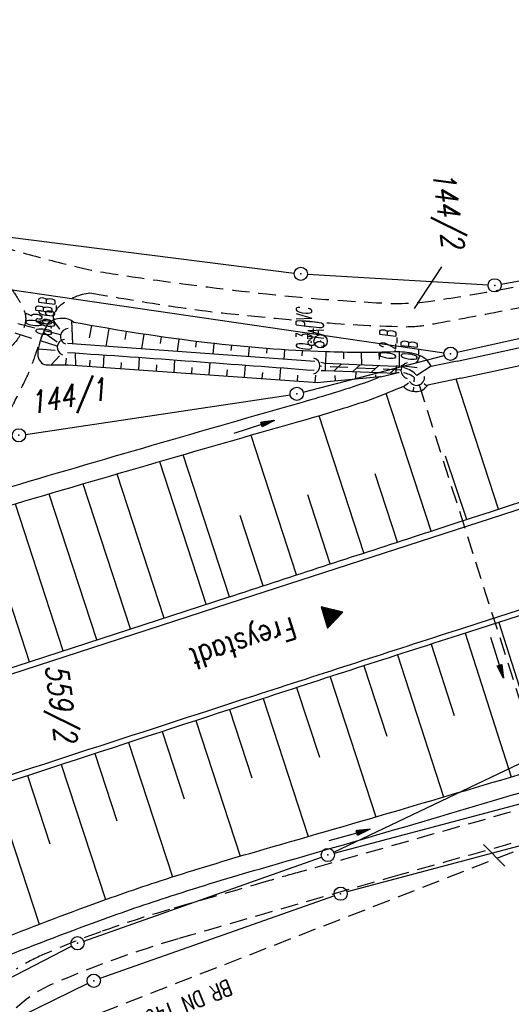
# Model space of a CAD drawing. Extents: x 446005 to 446745, y 447032 to 448234.
# Tile 98 of 127: x 446560 to 446616, y 447490 to 447602. Entities that reach past the tile are written whole.
import ezdxf
from ezdxf.enums import TextEntityAlignment as Align

# ---------------------------------------------------------------- set-up
doc = ezdxf.new("R2010")
doc.units = 0
doc.header["$LTSCALE"] = 2
doc.header["$MEASUREMENT"] = 0
doc.linetypes.add('AUSGEZOGEN', pattern=[0])
doc.linetypes.add('GESTRICH-X2', pattern=[1.5, 1, -0.5])
doc.layers.get('0').update_dxf_attribs({"linetype": 'AUSGEZOGEN'})
for name, color, linetype in [('200-FLSTNR', 8, 'AUSGEZOGEN'), ('200-GRENZL', 8, 'AUSGEZOGEN'), ('200-GRENZP', 8, 'AUSGEZOGEN'), ('ANMERKUNG', 7, 'CONTINUOUS'), ('BOESCHG', 250, 'AUSGEZOGEN'), ('DURCHL', 200, 'GESTRICH-X2'), ('FBRTOP', 250, 'AUSGEZOGEN'), ('GRABEN', 250, 'AUSGEZOGEN'), ('KANAL', 7, 'GESTRICH-X2'), ('MULDE', 250, 'AUSGEZOGEN'), ('PFEILTOP', 200, 'AUSGEZOGEN'), ('Rinne', 200, 'CONTINUOUS'), ('SCHRIFT', 7, 'AUSGEZOGEN'), ('SCHSYMBOL', 200, 'AUSGEZOGEN'), ('STRASSE', 250, 'AUSGEZOGEN'), ('TEXTO', 4, 'CONTINUOUS'), ('WEG', 250, 'GESTRICH-X2')]:
    doc.layers.add(name, color=color, linetype=linetype)
doc.styles.add('ROMANS', font='romans.shx', dxfattribs={"width": 0.8})

# ---------------------------------------------------------------- blocks, each defined once
blk = doc.blocks.new('DL')
at = {"color": 0}
blk.add_arc((-0.3106833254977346, 0.0246800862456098), 0.9100732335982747, 282.5363002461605, 77.46369975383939, dxfattribs=at)
blk.add_point((0.5969366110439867, 0.0027149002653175), dxfattribs=at)
blk = doc.blocks.new('PFEIL2')
at = {"color": 0}
for p, q in [((0.8796887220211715, 0.0024565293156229), (-2.401395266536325, -0.0115320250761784)), ((0.8808543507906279, -0.2709205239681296), (0.8785230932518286, 0.2758335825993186)), ((0.8785230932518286, 0.2758335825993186), (2.429089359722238, 0.0090619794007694)), ((0.9110887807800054, 0.2702307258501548), (0.8785706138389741, 0.2646884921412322)), ((0.9651190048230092, 0.2609349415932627), (0.8786494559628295, 0.2461975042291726)), ((1.01914922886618, 0.2516391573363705), (0.8787282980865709, 0.2277065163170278)), ((1.073179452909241, 0.24234337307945), (0.8788071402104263, 0.2092155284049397)), ((1.127209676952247, 0.2330475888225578), (0.8788859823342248, 0.1907245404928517)), ((1.181239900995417, 0.2237518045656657), (0.8789648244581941, 0.1722335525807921)), ((1.235270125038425, 0.2144560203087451), (0.8790436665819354, 0.1537425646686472)), ((1.289300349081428, 0.2051602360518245), (0.8791225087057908, 0.1352515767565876)), ((1.34333057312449, 0.195864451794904), (0.8792013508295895, 0.1167605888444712)), ((1.397360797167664, 0.1865686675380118), (0.8792801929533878, 0.0982696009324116)), ((1.451391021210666, 0.1772728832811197), (0.8793590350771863, 0.0797786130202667)), ((1.505421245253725, 0.1679770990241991), (0.8794378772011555, 0.0612876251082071)), ((1.559451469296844, 0.1586813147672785), (0.8795167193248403, 0.0427966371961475)), ((1.613481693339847, 0.1493855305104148), (0.8795955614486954, 0.024305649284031)), ((1.66751191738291, 0.140089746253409), (0.8796744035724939, 0.005814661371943)), ((1.721542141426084, 0.1307939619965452), (0.8797532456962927, -0.0126763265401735)), ((1.775572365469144, 0.1214981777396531), (0.8798320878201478, -0.0311673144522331)), ((1.82960258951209, 0.1122023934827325), (0.8799109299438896, -0.0496583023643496)), ((1.883632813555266, 0.1029066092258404), (0.8799897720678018, -0.0681492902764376)), ((1.937663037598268, 0.0936108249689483), (0.8800686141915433, -0.08664027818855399)), ((1.991693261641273, 0.0843150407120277), (0.8801474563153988, -0.105131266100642)), ((2.045723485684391, 0.0750192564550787), (0.8802262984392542, -0.1236222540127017)), ((2.099753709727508, 0.0657234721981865), (0.8803051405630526, -0.1421132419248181)), ((2.153783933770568, 0.056427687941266), (0.8803839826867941, -0.1606042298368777)), ((2.207814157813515, 0.0471319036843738), (0.8804628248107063, -0.1790952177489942)), ((2.261844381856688, 0.0378361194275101), (0.8805416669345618, -0.1975862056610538)), ((2.31587460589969, 0.0285403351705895), (0.8806205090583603, -0.2160771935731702)), ((2.36990482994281, 0.0192445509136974), (0.8806993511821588, -0.2345681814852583)), ((2.423935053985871, 0.009948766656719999), (0.8807781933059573, -0.2530591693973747)), ((2.429089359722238, 0.0090619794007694), (0.8808543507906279, -0.2709205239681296))]:
    blk.add_line(p, q, dxfattribs=at)
blk = doc.blocks.new('RPFEIL')
at = {"color": 0}
for p, q in [((-0.001748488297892, -0.0004267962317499), (-1.251748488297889, -2.165490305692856)), ((-0.5517484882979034, -2.165490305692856), (-0.5517484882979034, -0.9530547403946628)), ((-0.4517484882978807, -2.165490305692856), (-0.4517484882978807, -0.7798496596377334)), ((-0.3517484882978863, -2.165490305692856), (-0.3517484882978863, -0.6066445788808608)), ((-0.251748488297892, -2.165490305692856), (-0.251748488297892, -0.4334394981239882)), ((-0.1517484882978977, -2.165490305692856), (-0.1517484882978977, -0.2602344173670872)), ((-0.0517484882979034, -2.165490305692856), (-0.0517484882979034, -0.0870293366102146)), ((1.248251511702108, -2.165490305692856), (-0.001748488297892, -0.0004267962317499)), ((0.0482515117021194, -2.165490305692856), (0.0482515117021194, -0.0870293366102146)), ((0.1482515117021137, -2.165490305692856), (0.1482515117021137, -0.2602344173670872)), ((0.248251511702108, -2.165490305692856), (0.248251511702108, -0.4334394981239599)), ((0.3482515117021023, -2.165490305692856), (0.3482515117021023, -0.6066445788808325)), ((0.448251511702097, -2.165490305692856), (0.448251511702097, -0.7798496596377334)), ((0.5482515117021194, -2.165490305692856), (0.5482515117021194, -0.9530547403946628)), ((-1.251748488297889, -2.165490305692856), (1.248251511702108, -2.165490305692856)), ((-1.151748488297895, -2.165490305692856), (-1.151748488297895, -1.992285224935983)), ((-1.051748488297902, -2.165490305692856), (-1.051748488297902, -1.81908014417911)), ((-0.9517484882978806, -2.165490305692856), (-0.9517484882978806, -1.645875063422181)), ((-0.8517484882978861, -2.165490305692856), (-0.8517484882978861, -1.472669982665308)), ((-0.7517484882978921, -2.165490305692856), (-0.7517484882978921, -1.299464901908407)), ((-0.6517484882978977, -2.165490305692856), (-0.6517484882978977, -1.126259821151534)), ((0.6482515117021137, -2.165490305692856), (0.6482515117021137, -1.126259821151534)), ((0.7482515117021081, -2.165490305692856), (0.7482515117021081, -1.299464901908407)), ((0.8482515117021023, -2.165490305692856), (0.8482515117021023, -1.47266998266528)), ((0.9482515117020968, -2.165490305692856), (0.9482515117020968, -1.645875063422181)), ((1.048251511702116, -2.165490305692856), (1.048251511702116, -1.819080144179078)), ((1.148251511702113, -2.165490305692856), (1.148251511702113, -1.992285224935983))]:
    blk.add_line(p, q, dxfattribs=at)
blk = doc.blocks.new('GST')
at = {"color": 0}
blk.add_circle((0, 0), 0.75, dxfattribs=at)
blk.add_point((0, 0), dxfattribs=at)
blk = doc.blocks.new('10')
blk.add_blockref('GST', (0, 0))

msp = doc.modelspace()

# ---------------------------------------------------------------- hatches: boundary and pattern name
at = {"layer": 'Rinne'}
h = msp.add_hatch(dxfattribs=at)
h.set_pattern_fill('_USER', color=256, scale=1.5, angle=45, style=0, pattern_type=0)
h.set_pattern_definition([(42.69537680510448, (446596.7682327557, 447562.6082234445), (-1.017150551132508, 1.102453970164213), [])])
h.paths.add_polyline_path([(446594.943084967, 447562.6816764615), (446602.9440849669, 447562.3596764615), (446602.911915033, 447561.5603235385), (446594.9109150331, 447561.8823235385)])

# ---------------------------------------------------------------- linework, layer by layer
at = {"layer": '200-FLSTNR'}
for p, q in [((446608.0647584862, 447573.5897660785), (446604.9709890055, 447568.8901237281)), ((446612.8174791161, 447508.2086135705), (446615.2246164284, 447505.763663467))]:
    msp.add_line(p, q, dxfattribs=at)
at = {"layer": '200-GRENZL'}
for p, q in [((446614.8273078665, 447571.6354757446), (446646.3527325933, 447577.433517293)), ((446559.004405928, 447577.0053505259), (446591.4358374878, 447572.894234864)), ((446592.9284070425, 447572.7555224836), (446613.3416139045, 447571.5441387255)), ((446609.8418665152, 447563.9232371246), (446647.7084416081, 447572.3856549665)), ((446559.5421369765, 447571.0014018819), (446608.3676307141, 447563.8676871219)), ((446592.4451852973, 447559.4093088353), (446608.3843116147, 447563.5703409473)), ((446561.0515308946, 447554.6400245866), (446590.9787777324, 447559.1087063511)), ((446595.9545565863, 447507.2330414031), (446660.7713060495, 447524.559648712)), ((446595.907441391, 447507.3620226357), (446628.3833262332, 447522.8469704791)), ((446659.3250994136, 447519.4155076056), (446597.4044982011, 447502.8530265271)), ((446567.6473312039, 447497.2992360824), (446594.5229376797, 447506.7897443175)), ((446595.9728792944, 447502.4097294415), (446569.4774051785, 447493.0586679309)), ((446556.957082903, 447491.9222744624), (446566.2724903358, 447496.707042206)), ((446568.096783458, 447492.4798375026), (446560.49392017, 447488.7590140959))]:
    msp.add_line(p, q, dxfattribs=at)
at = {"layer": 'BOESCHG'}
for p, q in [((446564.164403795, 447567.5494911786), (446564.89734597, 447566.5497403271)), ((446566.2452688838, 447567.4981884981), (446566.3587663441, 447564.8708355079)), ((446567.2139070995, 447567.1858033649), (446567.2135406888, 447567.1838372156)), ((446563.0956408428, 447566.2142501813), (446564.6226855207, 447565.1131559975)), ((446568.4988376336, 447566.9503657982), (446568.2468874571, 447565.5514472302)), ((446569.1817169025, 447566.828509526), (446569.1813687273, 447566.8265400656)), ((446570.4687740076, 447566.6049892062), (446570.1263372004, 447564.5971710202)), ((446571.1527531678, 447566.489466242), (446571.152588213, 447566.4884799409)), ((446572.4418263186, 447566.2778823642), (446572.2946830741, 447565.3641197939)), ((446573.1268466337, 447566.1687026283), (446573.1265350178, 447566.1667270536)), ((446574.4178251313, 447565.9690733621), (446574.165472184, 447564.3037809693)), ((446575.1038277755, 447565.8662462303), (446575.1036811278, 447565.8652570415)), ((446576.3966007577, 447565.6785887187), (446576.288544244, 447564.9180026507)), ((446577.0835268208, 447565.5821230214), (446577.0832518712, 447565.5801420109)), ((446578.3779832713, 447565.4064533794), (446578.1929382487, 447564.0112385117)), ((446579.0657737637, 447565.3163574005), (446579.0656454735, 447565.3153656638)), ((446580.3618025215, 447565.1526907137), (446580.2824881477, 447564.5089560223)), ((446581.0503983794, 447565.0689721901), (446581.0501601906, 447565.0669864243)), ((446582.3479315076, 447564.9177096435), (446582.2127728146, 447563.7192503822)), ((446583.0373867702, 447564.8414015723), (446583.0372788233, 447564.8404074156)), ((446562.4949226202, 447564.3310710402), (446564.3982638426, 447564.1629046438)), ((446566.7357900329, 447562.4411192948), (446566.7199265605, 447563.8472697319)), ((446584.3366129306, 447564.705457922), (446584.2796122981, 447564.1393599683)), ((446585.0269308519, 447564.6373943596), (446585.0267387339, 447564.6354036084)), ((446586.3276887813, 447564.5169863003), (446586.2311131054, 447563.4273707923)), ((446587.0187707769, 447564.4571769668), (446587.0186866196, 447564.4561805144)), ((446588.3208747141, 447564.3523216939), (446588.2798632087, 447563.8169283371)), ((446589.0126220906, 447564.3007751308), (446589.0124776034, 447564.2987803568)), ((446590.3158860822, 447564.2114876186), (446590.2464011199, 447563.1357129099)), ((446591.008200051, 447564.1682111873), (446591.0081397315, 447564.1672130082)), ((446592.3124379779, 447564.094504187), (446592.2833864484, 447563.5421835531)), ((446593.0052196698, 447564.0595040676), (446593.005122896, 447564.0575064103)), ((446594.3102452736, 447564.0013881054), (446594.3101640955, 447563.9993897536)), ((446595.0033957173, 447563.9746712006), (446594.9498803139, 447562.6814029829)), ((446596.3090965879, 447563.9347414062), (446596.3090717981, 447563.9337417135)), ((446597.0025955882, 447563.9196738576), (446596.988970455, 447563.1893685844)), ((446598.3087985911, 447563.9028552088), (446598.3087843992, 447563.9008552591)), ((446599.0024556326, 447563.9000617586), (446599.0178038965, 447562.5176895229)), ((446600.3087517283, 447563.9063595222), (446600.3087623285, 447563.9053595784)), ((446601.0023495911, 447563.9158410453), (446601.0159977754, 447563.1005182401)), ((446602.3083297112, 447563.9452532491), (446602.308386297, 447563.9432540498)), ((446603.0017382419, 447563.9645705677), (446603.0017483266, 447563.9635706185)), ((446603.3084200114, 447563.9613601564), (446603.2792620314, 447562.3241738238)), ((446604.3043980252, 447563.8816474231), (446604.3042612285, 447563.8806568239)), ((446563.9727221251, 447562.4863774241), (446564.9063854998, 447563.537872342)), ((446565.5985889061, 447562.5072711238), (446565.6963873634, 447563.2651814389)), ((446568.3325875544, 447562.3283143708), (446568.382090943, 447563.0290538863)), ((446569.8639854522, 447562.2191270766), (446569.9631961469, 447563.6234926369)), ((446571.8590134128, 447562.0781893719), (446571.9086774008, 447562.7812022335)), ((446573.8540413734, 447561.9372516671), (446573.9533999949, 447563.3437111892)), ((446577.8440972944, 447561.6553762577), (446577.9432572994, 447563.0590242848)), ((446581.8341532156, 447561.3735008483), (446581.9327680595, 447562.7694319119)), ((446605.6216184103, 447563.5493858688), (446605.3005428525, 447562.7672557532)), ((446575.8490693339, 447561.7963139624), (446575.8987206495, 447562.4991474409)), ((446579.839125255, 447561.514438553), (446579.8885906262, 447562.2146399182)), ((446583.8291811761, 447561.2325631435), (446583.8782873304, 447561.9276796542)), ((446585.8242091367, 447561.0916254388), (446585.9219322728, 447562.4749340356)), ((446587.8192370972, 447560.9506877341), (446587.8678107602, 447561.6382666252)), ((446589.8142650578, 447560.8097500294), (446589.9107499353, 447562.1755305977)), ((446598.3919373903, 447560.9080229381), (446598.4375696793, 447561.7403934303)), ((446601.1893346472, 447561.1642942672), (446602.8981997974, 447561.5608755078)), ((446606.9024670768, 447562.3447352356), (446605.3076147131, 447561.3083648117)), ((446591.8092930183, 447560.6688123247), (446591.8571609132, 447561.3464007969)), ((446593.8043209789, 447560.5278746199), (446593.8623882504, 447561.3498391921)), ((446595.7961021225, 447560.6661035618), (446595.7960097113, 447560.6670992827)), ((446596.0946921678, 447560.6948194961), (446596.0721880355, 447561.2859323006)), ((446597.7875439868, 447560.8509259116), (446597.7873591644, 447560.8529173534)), ((446599.7789858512, 447561.0357482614), (446599.7788010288, 447561.0377397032)), ((446600.6391917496, 447561.1165868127), (446600.6556598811, 447561.3556287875)), ((446603.7770938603, 447560.042355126), (446604.3305222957, 447560.4757925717)), ((446604.9940976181, 447560.5701966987), (446605.0338173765, 447561.0341232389)), ((446614.5220121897, 447546.1744519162), (446609.7291839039, 447560.8646627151)), ((446606.9165249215, 447543.6932095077), (446601.8355341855, 447559.2682053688)), ((446604.9037733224, 447559.5152094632), (446604.9421061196, 447559.9629363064)), ((446606.4356146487, 447560.1065765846), (446606.1095721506, 447560.3555698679)), ((446599.3109224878, 447541.2123199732), (446594.2499095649, 447556.7303685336)), ((446591.7050605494, 447538.7322260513), (446586.5569504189, 447554.5231953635)), ((446581.493247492, 447535.4037956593), (446576.2342362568, 447551.5411041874)), ((446584.0989271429, 447536.2529648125), (446578.8676660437, 447552.3049483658)), ((446610.9388795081, 447545.0064984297), (446608.5174881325, 447552.1803812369)), ((446576.7284321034, 447533.8520346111), (446571.420521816, 447550.1393901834)), ((446603.1137516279, 447542.4526791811), (446600.5929251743, 447550.1805880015)), ((446572.9252937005, 447532.6126241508), (446567.5887243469, 447548.9879202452)), ((446569.1221552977, 447531.3732136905), (446563.7400441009, 447547.8882552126)), ((446595.5080254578, 447539.9721689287), (446592.9558253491, 447547.799163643)), ((446565.3190168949, 447530.1338032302), (446559.9102488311, 447546.7306415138)), ((446614.5220121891, 447546.174451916), (446614.5213918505, 447546.1763532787)), ((446561.5158784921, 447528.89439277), (446556.0657517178, 447545.6181405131)), ((446587.9020277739, 447537.4924913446), (446585.3068294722, 447545.4543083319)), ((446610.7192776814, 447544.9338027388), (446610.7189675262, 447544.9347534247)), ((446610.719277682, 447544.933802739), (446610.7189675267, 447544.9347534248)), ((446614.5447461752, 447533.3508121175), (446617.1589456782, 447525.181534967)), ((446610.7352963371, 447532.130937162), (446615.9458584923, 447515.8704438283)), ((446606.9266110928, 447530.9086757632), (446609.5262967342, 447522.8222742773)), ((446603.1192121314, 447529.6824130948), (446608.3063336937, 447513.6062314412)), ((446599.3131154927, 447528.4521142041), (446601.8990831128, 447520.466540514)), ((446595.5083254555, 447527.2177804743), (446600.6621082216, 447511.3600727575)), ((446591.7048462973, 447525.979413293), (446594.2711654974, 447518.111478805)), ((446587.9026822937, 447524.7370140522), (446593.0111553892, 447509.1313757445)), ((446584.1014682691, 447523.4917132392), (446586.6361913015, 447515.7558786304)), ((446580.3003398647, 447522.2461518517), (446585.3270336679, 447506.9070280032)), ((446576.4992611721, 447521.0004387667), (446578.9973992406, 447513.3783154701)), ((446572.6982321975, 447519.7545739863), (446577.678887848, 447504.5600352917)), ((446568.8972529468, 447518.5085575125), (446571.3884067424, 447510.9097933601)), ((446565.0963234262, 447517.2623893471), (446570.1027225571, 447501.9934321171)), ((446561.2954436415, 447516.0160694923), (446563.8208552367, 447508.3148857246)), ((446557.4946135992, 447514.76959795), (446562.6014335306, 447499.1985664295))]:
    msp.add_line(p, q, dxfattribs=at)
for points in [[(446566.532, 447567.313, 0.07401934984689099), (446565.8776169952, 447567.6648877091, 0.09184987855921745), (446565.285, 447567.762, 0.0883018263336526), (446564.1034040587, 447567.5262824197, 0.1511929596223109), (446563.545, 447567.081, 0.0380034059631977), (446563.2778912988, 447566.6161547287, 0.02139677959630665), (446562.905, 447565.741, 0.03458416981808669), (446562.5206275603, 447564.4569862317, 0.06075702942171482), (446562.444, 447563.696, 0.1646652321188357), (446562.7444666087, 447562.866200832, 0.2010270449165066), (446563.387, 447562.515, 0.03532738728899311), (446564.1445234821, 447562.4901227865, -0.01546603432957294), (446565.874, 447562.502, -0.03378611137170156)], [(446604.987, 447563.759, 0.06210797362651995), (446602.8015813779, 447563.9592916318, -0.01733564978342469), (446594.967, 447563.975, -0.02004840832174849), (446581.5908049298, 447565.0038355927, -0.0176529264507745), (446566.532, 447567.313)], [(446606.9162147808, 447543.6941601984, 7.026394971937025e-05), (446679.5598403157, 447567.4037992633)], [(446606.9086034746, 447562.3304309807, 0.03394928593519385), (446606.802, 447562.541, 0.1112632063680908), (446606.0971402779, 447563.2853825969, 0.09417633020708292), (446604.987, 447563.759, 0.06210797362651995)], [(446603.7653658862, 447560.054879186, 0.1650727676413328), (446604.711, 447559.5429999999, 0.03246207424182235), (446605.1984785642, 447559.4920944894, 0.04826616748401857), (446605.528, 447559.511, 0.1452600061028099), (446606.138944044, 447559.8003161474, 0.04718526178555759), (446606.5255003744, 447560.2188295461, 0.1208325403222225)], [(446681.2542789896, 447554.4411027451, 0.001858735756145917), (446610.0886206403, 447531.9226402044, 0.00160822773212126), (446587.002, 447524.441, 0.0001131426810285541), (446543.8992043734, 447510.3085939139, 0.002247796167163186), (446541.7329999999, 447509.5870000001, 0.02136455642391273), (446537.0593286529, 447507.7808561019, 0.02556870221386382), (446533.312, 447505.912, 0.06094773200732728), (446531.6823695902, 447504.7100501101, 0.03943769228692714), (446529.589, 447502.393, 0.06339643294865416), (446528.0247428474, 447499.7187505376, 0.06024898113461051), (446527.117, 447496.589, 0.05353457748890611), (446526.809698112, 447491.0044636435, 0.04706140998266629), (446527.735, 447484.714, 0.000783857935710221), (446530.1819685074, 447474.7866340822, -0.0006093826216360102), (446533.334, 447462.018, -0.0002602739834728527), (446537.3662200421, 447445.5608229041, -0.0004212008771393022), (446539.844, 447435.388, -0.03905073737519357), (446540.9010751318, 447428.8382640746, -0.01949933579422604), (446541.471, 447415.579)], [(446583.97, 447536.2120000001, 7.302241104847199e-05), (446604.2628860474, 447542.828586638, 2.566276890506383e-06), (446606.9162147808, 447543.6941601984)]]:
    msp.add_lwpolyline(points, format="xyb", dxfattribs=at)
at = {"layer": 'BOESCHG', "flags": 128}
for points in [[(446565.874, 447562.502), (446594.114, 447560.507), (446594.739, 447560.569), (446601.2000607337, 447561.1686401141)], [(446528.249, 447518.053), (446583.97, 447536.2120000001)]]:
    msp.add_lwpolyline(points, dxfattribs=at)
at = {"layer": 'DURCHL'}
for p, q in [((446565.0263605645, 447565.8918736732), (446559.4703047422, 447567.3519627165)), ((446564.6491078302, 447564.6146723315), (446559.1237167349, 447566.3209577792)), ((446603.4908487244, 447561.9043467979), (446594.3405259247, 447562.339012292)), ((446605.536491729, 447560.2254363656), (446619.375508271, 447516.8785636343)), ((446555.656, 447483.75), (446650.719, 447520.875))]:
    msp.add_line(p, q, dxfattribs=at)
at = {"layer": 'FBRTOP'}
msp.add_lwpolyline([(446363.3269939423, 447740.4477453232, 2.37127223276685e-06), (446366.277, 447717.758, 0.0003261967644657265)], format="xyb", dxfattribs=at)
at = {"layer": 'GRABEN'}
for points in [[(446593.771420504, 447562.8796665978), (446565.8196203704, 447564.9099973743)], [(446594.4248350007, 447562.7975213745), (446594.943084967, 447562.6816764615)], [(446594.4723686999, 447561.8621172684), (446594.9109150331, 447561.8823235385)]]:
    msp.add_lwpolyline(points, dxfattribs=at)
msp.add_lwpolyline([(446565.7930873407, 447563.9106210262, -0.001093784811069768), (446579.9927262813, 447562.9108723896, -0.001053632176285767), (446593.6668380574, 447561.8890870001, -0.0004224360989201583)], format="xyb", dxfattribs=at)
for centre, radius, start, end in [((446603.4159935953, 447559.0516349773), 2.558830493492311, 92.47719673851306, 101.3613295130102), ((446602.7240673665, 447558.6825720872), 3.683680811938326, 81.36732246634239, 86.57581974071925), ((446603.4159935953, 447559.0516349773), 2.558830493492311, 50.78358824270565, 81.6695231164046), ((446602.7240673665, 447558.6825720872), 3.683680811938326, 45.46463251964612, 71.37903861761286)]:
    msp.add_arc(centre, radius, start, end, dxfattribs=at)
at = {"layer": 'KANAL'}
msp.add_line((446555.656, 447483.7499999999), (446650.719, 447520.8749999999), dxfattribs=at)
at = {"layer": 'MULDE'}
for p, q in [((446609.8380851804, 447562.9332881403), (446639.4544732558, 447569.3552954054)), ((446610.2619148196, 447560.9787118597), (446639.8783028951, 447567.4007191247)), ((446609.8380851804, 447562.9332881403), (446606.9086034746, 447562.3304309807)), ((446610.2619148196, 447560.9787118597), (446606.5255003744, 447560.2188295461))]:
    msp.add_line(p, q, dxfattribs=at)
for points in [[(446601.2000607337, 447561.1686401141, -0.0009586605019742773), (446599.6598875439, 447560.5480253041, -0.01408325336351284), (446599.3848794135, 447560.446714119, -0.01170804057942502), (446592.4501450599, 447558.2910105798, 0.002402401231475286), (446558.2403666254, 447548.3509327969, 0.01274646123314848), (446505.5249883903, 447531.2859822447, 0.00983415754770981), (446438.2960310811, 447506.116441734, 0.00983415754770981)], [(446603.7653658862, 447560.054879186, -0.002084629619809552), (446600.403828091, 447558.6915360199, -0.01408325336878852), (446600.0231205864, 447558.551285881, -0.01170804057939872), (446592.9989560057, 447556.3677824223, 0.002402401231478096), (446558.8076333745, 447546.4330672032, 0.01274646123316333), (446506.189254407, 447529.3995171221, 0.009818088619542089), (446439.1428723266, 447504.3007865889, 0.009834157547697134)], [(446552.3576310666, 447423.7720263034, 0.0005438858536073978), (446550.2066631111, 447443.7486822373, 0.0005935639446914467), (446548.194123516, 447462.0485032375, 0.003033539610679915), (446545.3253368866, 447486.5003690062, -0.02382539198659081), (446545.0823801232, 447489.7244300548, -0.2139734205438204), (446545.6525295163, 447491.0957815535, -0.05749133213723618), (446547.7453731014, 447492.6550840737, -0.02119406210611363), (446551.5396861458, 447494.6454027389, -0.01546914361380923), (446556.873154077, 447496.9620931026, -0.006798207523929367), (446568.675173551, 447501.4752457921, -0.009891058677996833), (446576.9059537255, 447504.3116945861, -0.0079065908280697), (446587.0560207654, 447507.4100985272, 0.002423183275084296), (446618.7228205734, 447516.6983061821, 0.005903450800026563)]]:
    msp.add_lwpolyline(points, format="xyb", dxfattribs=at)
at = {"layer": 'MULDE', "flags": 128}
msp.add_lwpolyline([(446554.3463689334, 447423.9839736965, 0.0005438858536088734), (446552.1949351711, 447443.9649557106, 0.0005935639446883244), (446550.181876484, 447462.2694967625, 0.003033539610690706), (446547.3102620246, 447486.7454653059, -0.02317142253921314), (446547.0840316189, 447489.6960859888, -0.05527511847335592), (446548.7486268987, 447490.9249159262, -0.0211940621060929), (446552.3928583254, 447492.836508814, -0.01546914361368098), (446557.612845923, 447495.1039068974, -0.006798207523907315), (446569.3640696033, 447499.5976350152, -0.009891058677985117), (446577.5200462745, 447502.4083054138, -0.007906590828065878), (446587.6096202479, 447505.4882432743, 0.002478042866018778), (446620.0113108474, 447514.9958632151, 0.005903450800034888), (446628.0785690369, 447517.510650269, 0.002522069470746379), (446646.8164330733, 447523.7000546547, 0.002522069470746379)], format="xyb", dxfattribs=at)
at = {"layer": 'Rinne', "flags": 128}
for points in [[(446594.943084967, 447562.6816764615), (446594.9109150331, 447561.8823235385)], [(446594.943084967, 447562.6816764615), (446602.9440849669, 447562.3596764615)], [(446594.9109150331, 447561.8823235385), (446602.911915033, 447561.5603235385)], [(446602.9440849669, 447562.3596764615), (446602.911915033, 447561.5603235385)]]:
    msp.add_lwpolyline(points, dxfattribs=at)
at = {"layer": 'STRASSE', "flags": 128}
msp.add_lwpolyline([(446447.348, 447491.731), (446449.064, 447491.99), (446473.227, 447499.6470000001), (446528.551, 447517.484), (446584.061, 447535.528), (446679.6739801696, 447566.5306131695)], dxfattribs=at)
at = {"layer": 'STRASSE'}
msp.add_lwpolyline([(446681.118690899, 447555.4783708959, 0.0004337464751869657), (446610.0944138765, 447532.5651945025, 0.000372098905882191), (446586.841, 447525.0220000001, 2.946881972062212e-05), (446546.82502985, 447512.0056563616, 0.0002175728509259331), (446541.406, 447510.24, 0.02636264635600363), (446540.1866654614, 447509.7696915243, 0.004317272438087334), (446532.936, 447506.449)], format="xyb", dxfattribs=at)
at = {"layer": 'WEG', "flags": 128}
for points in [[(446450.752, 447591.027, -0.06365730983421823), (446451.0196966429, 447592.790099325, -0.09940947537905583), (446451.546, 447593.811, -0.04654595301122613), (446453.1042416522, 447595.4270598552, -0.07041989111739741), (446454.357, 447596.23, -0.02554582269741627), (446456.2308120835, 447596.9747114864, -0.01427470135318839), (446459.678, 447598.036, -0.01917713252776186), (446464.5037209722, 447599.1748983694, -0.02698050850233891), (446467.995, 447599.665, -0.05796597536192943), (446473.9591270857, 447599.4843340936, -0.03067587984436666), (446484.966, 447597.1679999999, -0.00806786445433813), (446506.6818300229, 447590.8084882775, 0.006172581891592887), (446535.033, 447582.389, 0.001412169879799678), (446560.0278475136, 447575.3770186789, 0.00609702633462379), (446565.841, 447573.84, 0.02424908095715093), (446571.2398452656, 447572.7579270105, 0.008702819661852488), (446586.441, 447570.741, 0.01624954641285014), (446601.6931513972, 447569.4873505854, 0.04796192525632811), (446606.8830000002, 447569.7279999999, 0.01008178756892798), (446614.0308520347, 447570.8987532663, 0.003194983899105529), (446636.4778483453, 447575.1902074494, 0.0003896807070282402), (446640.5485312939, 447575.9987401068, 0.0001221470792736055), (446653.5324115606, 447578.5914599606, 0.01201727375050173), (446662.4209559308, 447580.5919277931, 0.007102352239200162), (446677.3187002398, 447584.5488391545)], [(446568.3403346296, 447570.6638737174, 0.008810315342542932), (446578.623398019, 447568.9922133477, 0.01206693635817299), (446586.1761867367, 447568.0860865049, 0.0003396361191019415), (446592.4411772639, 447567.4917083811, 0.002009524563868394), (446593.500507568, 447567.3962262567, 0.01524960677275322), (446603.7501105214, 447566.8280672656, 0.05212873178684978), (446606.7511097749, 447567.0664995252, 0.0006765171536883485), (446614.5680448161, 447568.527746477, -0.0002368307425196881), (446636.8937770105, 447572.7214955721, -1.702285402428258e-05), (446643.7021598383, 447573.9968293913, 9.790784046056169e-06), (446655.5530270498, 447576.2165339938, 0.01486016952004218), (446663.4259967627, 447577.9349334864, 0.008112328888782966), (446677.6857151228, 447581.7411231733)], [(446557.2889680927, 447573.3714070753, -0.03507123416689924), (446558.6718895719, 447572.0713464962, -0.03176214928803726), (446559.508, 447571.0429999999, -0.02378024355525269), (446560.4448158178, 447569.5865750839, -0.0381214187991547), (446560.9129999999, 447568.612, -0.1778775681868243), (446560.9455139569, 447566.9503660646, -0.1095228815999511), (446559.56, 447564.694, -0.06341578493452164), (446558.0079604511, 447563.4510102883, -0.0309333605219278), (446554.416, 447561.55, -0.04740203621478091), (446551.9200698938, 447560.6945655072, -0.0385891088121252), (446548.722, 447560.184)], [(446551.067, 447554.246, 0.1179825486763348), (446556.7333167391, 447555.3019839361, 0.1696374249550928), (446559.695, 447558.09, 0.009151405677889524), (446561.3070929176, 447561.333883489, 0.02513611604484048), (446561.812, 447562.553, 0.0108546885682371), (446562.5781746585, 447564.8597400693, -0.02808954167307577), (446562.905, 447565.741, -0.008569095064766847), (446563.1328403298, 447566.239847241, -0.005016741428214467), (446563.545, 447567.081, -0.02204206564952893), (446563.8076465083, 447567.5508568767, -0.008182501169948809), (446564.59, 447568.771, -0.08874437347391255), (446565.1759628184, 447569.3831405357, -0.123439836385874), (446568.3403346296, 447570.6638737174)]]:
    msp.add_lwpolyline(points, format="xyb", dxfattribs=at)
at = {"layer": 'WEG'}
for centre, radius, start, end in [((455416.4827168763, 416487.2792480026), 32248.66879373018, 105.8314503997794, 105.8809071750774), ((447351.9299844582, 444879.0194062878), 2730.381660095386, 105.4495330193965, 105.9120344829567), ((447651.9267566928, 443826.7114944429), 3824.616554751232, 105.9120344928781, 106.3028128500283), ((446877.4345800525, 446501.7977830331), 1043.11374382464, 105.8809071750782, 106.0859159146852), ((449346.1265104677, 437940.9164241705), 9952.834810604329, 106.0859160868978, 106.1522849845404), ((446613.2777784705, 447376.7668424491), 129.2033380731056, 106.1522849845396, 109.767185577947), ((446604.4350873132, 447401.372568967), 103.0569240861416, 109.7671855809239, 113.8149285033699), ((446612.9763893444, 447378.9972803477), 123.5150740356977, 106.30281285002, 113.2745735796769), ((446570.3096675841, 447478.6906859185), 18.54280999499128, 113.8149285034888, 123.6087829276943), ((446569.7777394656, 447479.4260788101), 14.1895650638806, 113.2745735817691, 133.9429922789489)]:
    msp.add_arc(centre, radius, start, end, dxfattribs=at)

# ---------------------------------------------------------------- block references
at = {"layer": '200-GRENZP', "rotation": 277.4472801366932}
for p in [(446592.1803399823, 447572.7999372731), (446614.0896809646, 447571.499723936), (446609.1098519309, 447563.7599807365), (446591.7196449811, 447559.2196690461), (446560.3095424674, 447554.5299238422), (446595.2305262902, 447507.0395649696), (446596.680467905, 447502.6595500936), (446566.9397425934, 447497.0494154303), (446568.7696869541, 447492.8098388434)]:
    msp.add_blockref('GST', p, dxfattribs=at)
at = {"layer": 'PFEILTOP'}
for p, rotation in [((446586.8859948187, 447555.4722631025), 17.34667660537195), ((446614.370519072, 447529.3642072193), 287.2182802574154), ((446597.6635808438, 447509.2866826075), 15.51663753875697)]:
    msp.add_blockref('PFEIL2', p, dxfattribs=dict(at, rotation=rotation))
at = {"layer": 'SCHRIFT', "rotation": 286.6892854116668}
msp.add_blockref('RPFEIL', (446596.9216412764, 447534.5265812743), dxfattribs=at)
at = {"layer": 'SCHSYMBOL'}
for name, p, rotation in [('DL', (446565.6152049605, 447565.7938789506), 170.2909189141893), ('10', (446594.415, 447565.172), 277.4163999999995), ('DL', (446565.241978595, 447564.5450666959), 173.0432946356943), ('DL', (446604.0892135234, 447561.8858439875), 180.0001122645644), ('DL', (446605.331, 447560.7889999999), 287.7660783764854)]:
    msp.add_blockref(name, p, dxfattribs=dict(at, rotation=rotation))
msp.add_blockref('DL', (446593.7421610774, 447562.3575144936), dxfattribs=at)

# ---------------------------------------------------------------- texts
at = {"layer": '200-FLSTNR', "style": 'ROMANS', "oblique": 15, "width": 0.8}
for s, rotation, p in [('144/2', 277.4472801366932, (446607.0459875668, 447584.348761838)), ('144/1', 11.21419065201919, (446561.7262761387, 447556.8807619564)), ('559/2', 277.4472801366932, (446563.2848452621, 447528.4629606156))]:
    msp.add_text(s, height=2.5, rotation=rotation, dxfattribs=at).set_placement(p)
at = {"layer": 'ANMERKUNG', "style": 'ROMANS', "oblique": 7, "width": 0.5}
for s, p in [('0.6_B', (446564.381, 447566.687)), ('0.6_B', (446564.037, 447565.752)), ('0.3_PVC', (446593.435, 447564.098)), ('03', (446562.905, 447566.741)), ('STAU', (446594.779, 447564.433)), ('0.2_B', (446602.911, 447563.061)), ('1.0_B', (446605.331, 447561.789))]:
    msp.add_text(s, height=1.8, rotation=90, dxfattribs=at).set_placement(p)
at = {"layer": 'SCHRIFT', "style": 'ROMANS', "width": 0.8}
msp.add_text('Freystadt', height=2.5, rotation=197.8287194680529, dxfattribs=at).set_placement((446591.1386318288, 447534.0325020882))
at = {"layer": 'TEXTO', "style": 'ROMANS', "width": 0.75}
msp.add_text('BR DN 1400', height=1.8, rotation=201.325499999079, dxfattribs=at).set_placement((446578.6499542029, 447490.9358336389), align=Align.CENTER)

doc.saveas('drawing.dxf')
